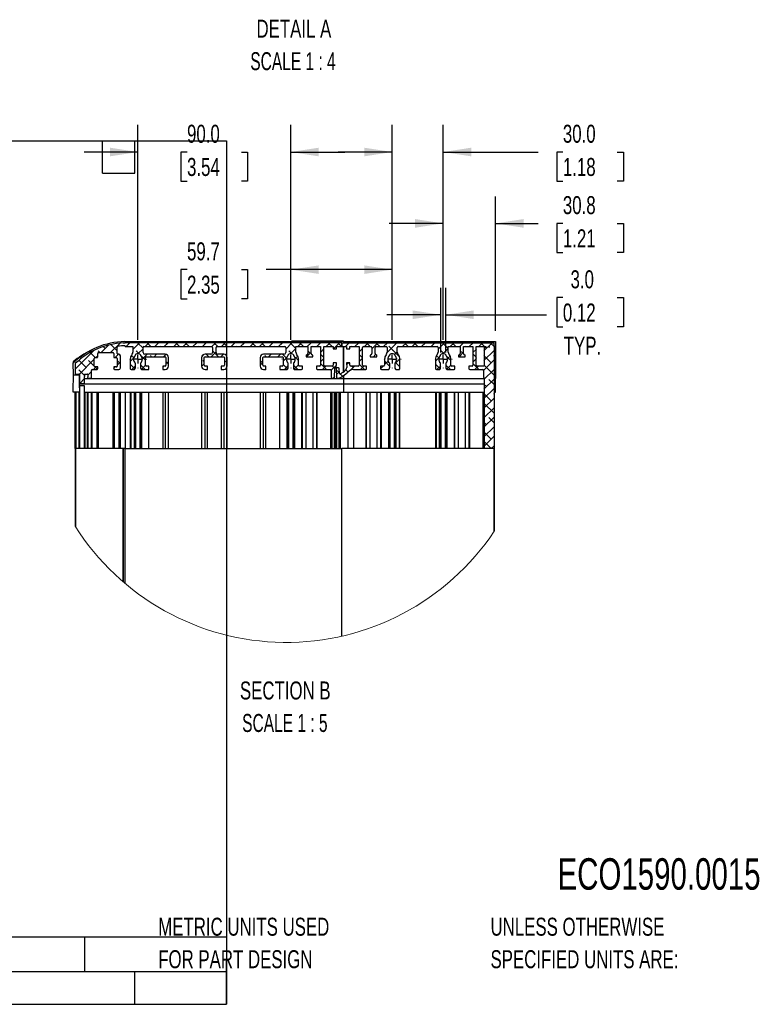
# Model space of a CAD drawing. Header units: millimetres. Extents: x 32 to 2713, y 32 to 2055.
# Tile 3 of 8: x 1122 to 1989, y 32 to 1190. Entities that reach past the tile are written whole.
import ezdxf

# ---------------------------------------------------------------- set-up
doc = ezdxf.new("R2010")
doc.units = ezdxf.units.MM
doc.header["$LTSCALE"] = 10
doc.linetypes.add('CENTERX2', pattern=[20.32, 12.7, -2.54, 2.54, -2.54])
doc.layers.add('CENTER', color=40, linetype='CENTERX2')
doc.layers.add('DIMENSIONS', color=140, linetype='Continuous', lineweight=25)
doc.layers.add('TEXT', color=140, linetype='Continuous', lineweight=25)
doc.styles.add('SLDTEXTSTYLE0', font='TXT', dxfattribs={"width": 0.7})
doc.styles.add('SLDTEXTSTYLE2', font='TXT', dxfattribs={"width": 0.645455})
doc.dimstyles.new('SLDDIMSTYLE10', dxfattribs={"dimtxt": 21.580078, "dimasz": 33.02, "dimexe": 0, "dimexo": 0.0625, "dimgap": 5.39502, "dimtad": 0, "dimtih": 1, "dimtoh": 1, "dimlfac": 0.5, "dimrnd": 1e-09, "dimzin": 12, "dimdsep": 46, "dimtxsty": 'SLDTEXTSTYLE0', "dimsah": 1, "dimcen": 0.09, "dimadec": 0, "dimazin": 3, "dimtfac": 1, "dimtofl": 0, "dimtmove": 0, "dimatfit": 3, "dimfxl": 0, "dimfrac": 2, "dimtolj": 1, "dimtzin": 12, "dimarcsym": 0})
doc.dimstyles.new('SLDDIMSTYLE8', dxfattribs={"dimtxt": 21.580078, "dimasz": 33.02, "dimexe": 0, "dimexo": 0.0625, "dimgap": 5.39502, "dimtad": 0, "dimtih": 1, "dimtoh": 1, "dimlfac": 0.5, "dimrnd": 1e-09, "dimzin": 4, "dimdsep": 46, "dimtxsty": 'SLDTEXTSTYLE0', "dimsah": 1, "dimcen": 0.09, "dimadec": 0, "dimazin": 1, "dimtfac": 1, "dimtmove": 0, "dimatfit": 0, "dimfxl": 0, "dimfrac": 2, "dimtolj": 1, "dimtzin": 12, "dimarcsym": 0})
doc.dimstyles.new('SLDDIMSTYLE9', dxfattribs={"dimtxt": 21.580078, "dimasz": 33.02, "dimexe": 0, "dimexo": 0.0625, "dimgap": 5.39502, "dimtad": 0, "dimtih": 1, "dimtoh": 1, "dimlfac": 0.5, "dimrnd": 1e-09, "dimzin": 12, "dimdsep": 46, "dimtxsty": 'SLDTEXTSTYLE0', "dimsah": 1, "dimcen": 0.09, "dimadec": 0, "dimazin": 3, "dimtfac": 1, "dimtmove": 0, "dimatfit": 0, "dimfxl": 0, "dimfrac": 2, "dimtolj": 1, "dimtzin": 12, "dimarcsym": 0})

# ---------------------------------------------------------------- blocks, each defined once
blk = doc.blocks.new('SW_HATCH_0')
at = {"color": 0, "linetype": 'Continuous', "lineweight": 18}
for p, q in [((0, 0), (-21.5, -21.5)), ((17.9, 6.7), (9.1, -2.1)), ((13.9, 2.7), (11.7, 4.9)), ((31.5, 9), (20.3, -2.1)), ((27.9, -0.1), (20.5, 7.3)), ((43.1, 9.4), (38.6, 4.9)), ((42, 8.3), (40.9, 9.4)), ((54.3, 9.4), (46.5, 1.6)), ((58.5, 3), (52.1, 9.4)), ((58.5, 2.4), (52.5, -3.6)), ((65.5, 9.4), (61, 4.9)), ((67.8, 4.9), (63.3, 9.4)), ((76.8, 9.4), (72.3, 4.9)), ((79, 4.9), (78.5, 5.5)), ((88, 9.4), (83.5, 4.9)), ((86.9, 8.3), (85.8, 9.4)), ((99.2, 9.4), (94.7, 4.9)), ((101.5, 4.9), (97, 9.4)), ((110.4, 9.4), (105.9, 4.9)), ((112.7, 4.9), (108.2, 9.4)), ((121.7, 9.4), (117.2, 4.9)), ((123.9, 4.9), (123.4, 5.5)), ((132.9, 9.4), (128.4, 4.9)), ((131.8, 8.3), (130.7, 9.4)), ((144.1, 9.4), (139.6, 4.9)), ((146.4, 4.9), (141.9, 9.4)), ((155.3, 9.4), (150.8, 4.9)), ((157.6, 4.9), (153.1, 9.4)), ((166.6, 9.4), (162.1, 4.9)), ((168.9, 4.9), (168.3, 5.5)), ((177.8, 9.4), (173.3, 4.9)), ((176.7, 8.3), (175.6, 9.4)), ((189, 9.4), (184.5, 4.9)), ((191.3, 4.9), (186.8, 9.4)), ((200.2, 9.4), (195.7, 4.9)), ((202.5, 4.9), (198, 9.4)), ((211.5, 9.4), (207, 4.9)), ((213.8, 4.9), (213.2, 5.5)), ((222.7, 9.4), (218.2, 4.9)), ((221.6, 8.3), (220.5, 9.4)), ((233.9, 9.4), (226.5, 2)), ((238.4, 2.7), (231.7, 9.4)), ((238.5, 2.8), (232.1, -3.6)), ((245.1, 9.4), (240.6, 4.9)), ((247.4, 4.9), (242.9, 9.4)), ((256.4, 9.4), (251.9, 4.9)), ((258.7, 4.9), (258.1, 5.5)), ((267.6, 9.4), (263.1, 4.9)), ((266.5, 8.3), (265.4, 9.4)), ((271.5, 2.1), (267.5, -1.9)), ((278.8, 9.4), (274.3, 4.9)), ((281.1, 4.9), (276.6, 9.4)), ((283.3, 2.7), (282.5, 3.5)), ((290, 9.4), (282.7, 2.1)), ((292.3, 4.9), (287.8, 9.4)), ((301.3, 9.4), (296.8, 4.9)), ((303.6, 4.9), (303, 5.5)), ((312.5, 9.4), (308, 4.9)), ((311.4, 8.3), (310.3, 9.4)), ((316.9, 2.6), (312.9, -1.4)), ((323.7, 9.4), (319.2, 4.9)), ((326, 4.9), (321.5, 9.4)), ((334.9, 9.4), (327.9, 2.4)), ((328.2, 2.7), (327.9, 3)), ((337.2, 4.9), (332.7, 9.4)), ((346.2, 9.4), (341.7, 4.9)), ((357.4, 9.4), (345.9, -2.1)), ((360.4, -7), (347.9, 5.5)), ((356.3, 8.3), (355.2, 9.4)), ((368.6, 9.4), (364.1, 4.9)), ((370.9, 4.9), (366.4, 9.4)), ((379.8, 9.4), (375.3, 4.9)), ((382.1, 4.9), (377.6, 9.4)), ((391.1, 9.4), (386.6, 4.9)), ((393.4, 4.9), (392.8, 5.5)), ((402.3, 9.4), (397.8, 4.9)), ((401.2, 8.3), (400.1, 9.4)), ((413.5, 9.4), (406, 1.9)), ((418, 2.7), (411.3, 9.4)), ((418, 2.6), (411.7, -3.6)), ((424.7, 9.4), (420.2, 4.9)), ((427, 4.9), (422.5, 9.4)), ((436, 9.4), (431.5, 4.9)), ((438.3, 4.9), (437.7, 5.5)), ((447.2, 9.4), (442.7, 4.9)), ((446.1, 8.3), (445, 9.4)), ((451, 2), (447, -2)), ((458.4, 9.4), (453.9, 4.9)), ((460.7, 4.9), (456.2, 9.4)), ((469.6, 9.4), (460, -0.2)), ((471.9, 0.4), (460, -11.4)), ((462.9, 2.7), (461.8, 3.8)), ((471.9, 5), (467.4, 9.4)), ((-8.5, -19.8), (-17.1, -11.2)), ((1.1, -10.1), (-16.6, -27.8)), ((1.1, -18.2), (-5.7, -11.3)), ((2.2, -8.1), (-3.8, -2)), ((5.1, -6.1), (3.1, -8.1)), ((7.5, -2.1), (5.5, -0.1)), ((24.7, -8.1), (24, -7.4)), ((29.6, -4.1), (25.6, -8.1)), ((32, -15.4), (27.9, -11.3)), ((47.4, -8.8), (43.5, -12.6)), ((47.5, -8.4), (44.7, -5.6)), ((54.1, -3.8), (50.4, -0.1)), ((61.5, -11.2), (55.5, -5.2)), ((63.3, -4.1), (57.8, -9.6)), ((68.6, -7.1), (67.2, -5.7)), ((74.5, -4.1), (71.5, -7.1)), ((85.6, -4.2), (82.7, -7.1)), ((130.5, -4.2), (127.6, -7.1)), ((130.5, -12.9), (129, -11.3)), ((136, -7.1), (133, -4.1)), ((144.5, -1.4), (138.8, -7.1)), ((147.2, -7.1), (140.5, -0.4)), ((153.1, -4.1), (150.1, -7.1)), ((157.5, -10.9), (154.5, -13.9)), ((199.1, -14.2), (196.5, -11.5)), ((203.3, -7.1), (201.9, -5.7)), ((209.2, -4.1), (206.2, -7.1)), ((220.4, -4.1), (217.4, -7.1)), ((227.2, -8.5), (222.8, -4.1)), ((227.5, -8.2), (223.5, -12.2)), ((233.6, -3.7), (230, -0.1)), ((236, -6.1), (235.7, -5.8)), ((241.5, -11.6), (236.5, -6.6)), ((240.7, -6.3), (237.7, -9.2)), ((256.5, -1.7), (251.1, -7.1)), ((255.3, -2.9), (252.5, -0.2)), ((271.5, -7.9), (267.5, -3.9)), ((271.5, -9.1), (267.5, -13.1)), ((316.9, -8.5), (312.9, -4.5)), ((316.9, -8.6), (312.9, -12.6)), ((326.8, -7.1), (325.9, -6.3)), ((332.4, -4.4), (329.7, -7.1)), ((357.9, -1.3), (354.8, -4.4)), ((360.9, -9.5), (354.9, -15.5)), ((407, -8.4), (403, -12.4)), ((406.8, -8.5), (404.1, -5.8)), ((413.2, -3.7), (409.6, -0.1)), ((421, -11.5), (415, -5.5)), ((420.2, -6.4), (417.2, -9.3)), ((436, -1.8), (430.7, -7.1)), ((434.9, -2.9), (432, 0)), ((451, -7.8), (447, -3.8)), ((451, -9.3), (447, -13.3)), ((471.9, -10.8), (459.6, -23.1)), ((468.5, -14.2), (460, -5.6)), ((471.9, -6.2), (471.3, -5.7)), ((-9.9, -29.7), (-17, -22.6)), ((3.3, -19.1), (0.3, -22.1)), ((4.8, -21.9), (2, -19.1)), ((25.8, -19.1), (23.9, -21)), ((32, -12.9), (27.9, -17)), ((49, -21.1), (43.5, -15.7)), ((49.5, -17.9), (45.3, -22.1)), ((61.1, -22.1), (56, -17)), ((61.5, -17.1), (56.6, -22)), ((82.9, -18.1), (81.7, -19.3)), ((88.5, -12.5), (85.5, -15.5)), ((88.5, -15.8), (85.5, -12.8)), ((130.5, -15.4), (127.5, -18.4)), ((151, -22.1), (150.7, -21.8)), ((199.5, -13.8), (196.5, -16.8)), ((203.3, -21.2), (202.4, -22.1)), ((228.8, -21.4), (223.5, -16.1)), ((229.5, -17.5), (224.9, -22.1)), ((240.8, -22.1), (235.6, -17)), ((241.5, -16.7), (236.4, -21.8)), ((274.4, -22.1), (267.5, -15.2)), ((273.8, -18.1), (269.8, -22.1)), ((286.2, -16.9), (280.1, -23)), ((284.3, -20.8), (281.6, -18.1)), ((289.7, -26.1), (286.1, -22.6)), ((299.8, -25), (297.4, -22.6)), ((300, -14.3), (298.3, -16)), ((301.9, -15.9), (300.3, -14.3)), ((307.4, -18.1), (302.4, -23.2)), ((305.8, -19.8), (304.1, -18.1)), ((319.3, -22.1), (312.9, -15.7)), ((318.7, -18.1), (314.7, -22.1)), ((341.1, -18.1), (338.1, -21.1)), ((348.9, -18), (342.9, -12)), ((347.1, -12.2), (342.9, -16.3)), ((360.9, -18.8), (355.8, -13.7)), ((360.9, -20.7), (359.6, -22.1)), ((408.4, -21.3), (403, -15.9)), ((409, -17.6), (404.5, -22.1)), ((420.4, -22.1), (415.2, -17)), ((421, -16.8), (415.9, -21.9)), ((454, -22.1), (447, -15)), ((453.4, -18.1), (449.4, -22.1)), ((471.9, -22.1), (460, -33.9)), ((471.9, -28.7), (460.1, -17)), ((-10.4, -32.8), (-16.1, -38.6)), ((-2.4, -24.8), (-6.4, -28.8)), ((284.2, -30.1), (282.2, -32.1)), ((289.7, -24.6), (286.2, -28.1)), ((293.5, -29.9), (290.9, -27.4)), ((471.9, -33.3), (460, -45.1)), ((471.9, -39.9), (465.7, -33.8)), ((462.9, -42.2), (460, -39.3)), ((471.9, -44.5), (460, -56.4)), ((468.5, -59.1), (460, -50.5)), ((471.9, -55.7), (460, -67.6)), ((471.9, -51.1), (471.3, -50.6)), ((471.9, -67), (460, -78.8)), ((471.9, -73.6), (460.1, -61.9)), ((471.9, -78.2), (460, -90)), ((471.9, -84.8), (465.7, -78.7)), ((462.9, -87.1), (460, -84.2)), ((471.9, -89.4), (460, -101.3)), ((468.5, -104), (460, -95.4)), ((471.9, -100.6), (460, -112.5)), ((471.9, -96), (471.3, -95.5)), ((468.5, -115.1), (460.1, -106.8)), ((471.9, -111.9), (468.6, -115.1))]:
    blk.add_line(p, q, dxfattribs=at)
blk = doc.blocks.new('_D_19')
at = {"layer": 'DIMENSIONS'}
for p, q in [((1617.4, 798.6), (1617.4, 875)), ((1623.4, 798.6), (1623.4, 875)), ((1761.3, 863.4), (1754, 863.4)), ((1754, 863.4), (1754, 829.1)), ((1825.4, 863.4), (1832.7, 863.4)), ((1832.7, 863.4), (1832.7, 829.1)), ((1617.4, 843.2), (1553.9, 843.2)), ((1623.4, 843.2), (1742, 843.2)), ((1754, 829.1), (1761.3, 829.1)), ((1832.7, 829.1), (1825.4, 829.1))]:
    blk.add_line(p, q, dxfattribs=at)
for points in [[(1617.4, 843.2), (1584.3, 848.3), (1584.3, 838.1)], [(1623.4, 843.2), (1656.4, 838.1), (1656.4, 848.3)]]:
    blk.add_solid(points, dxfattribs=at)
at = {"layer": 'DIMENSIONS', "char_height": 21.17, "attachment_point": 1, "style": 'SLDTEXTSTYLE0'}
for s, insert in [('3.0', (1770.3, 895.5)), ('0.12', (1761.3, 856.4)), ('TYP.', (1762.3, 817.3))]:
    blk.add_mtext(s, dxfattribs=dict(at, insert=insert))
blk = doc.blocks.new('_D_20')
at = {"layer": 'DIMENSIONS'}
for p, q in [((1620.4, 813.8), (1620.4, 982.5)), ((1682, 824.4), (1682, 982.5)), ((1620.4, 950.7), (1556.9, 950.7)), ((1682, 950.7), (1732, 950.7)), ((1761.3, 950.7), (1754, 950.7)), ((1754, 950.7), (1754, 916.4)), ((1825.4, 950.7), (1832.7, 950.7)), ((1832.7, 950.7), (1832.7, 916.4)), ((1754, 916.4), (1761.3, 916.4)), ((1832.7, 916.4), (1825.4, 916.4))]:
    blk.add_line(p, q, dxfattribs=at)
for points in [[(1620.4, 950.7), (1587.3, 955.8), (1587.3, 945.6)], [(1682, 950.7), (1715, 945.6), (1715, 955.8)]]:
    blk.add_solid(points, dxfattribs=at)
at = {"layer": 'DIMENSIONS', "char_height": 21.17, "attachment_point": 1, "style": 'SLDTEXTSTYLE0'}
for s, insert in [('30.8', (1761.3, 982.8)), ('1.21', (1761.3, 943.7))]:
    blk.add_mtext(s, dxfattribs=dict(at, insert=insert))
blk = doc.blocks.new('_D_21')
at = {"layer": 'DIMENSIONS'}
for p, q in [((1560.3, 813.8), (1560.3, 1066.5)), ((1620.4, 813.8), (1620.4, 1066.5)), ((1560.3, 1034.7), (1496.8, 1034.7)), ((1620.4, 1034.7), (1732, 1034.7)), ((1761.3, 1034.7), (1754, 1034.7)), ((1754, 1034.7), (1754, 1000.4)), ((1825.4, 1034.7), (1832.7, 1034.7)), ((1832.7, 1034.7), (1832.7, 1000.4)), ((1754, 1000.4), (1761.3, 1000.4)), ((1832.7, 1000.4), (1825.4, 1000.4))]:
    blk.add_line(p, q, dxfattribs=at)
for points in [[(1560.3, 1034.7), (1527.3, 1039.8), (1527.3, 1029.6)], [(1620.4, 1034.7), (1653.4, 1029.6), (1653.4, 1039.8)]]:
    blk.add_solid(points, dxfattribs=at)
at = {"layer": 'DIMENSIONS', "char_height": 21.17, "attachment_point": 1, "style": 'SLDTEXTSTYLE0'}
for s, insert in [('30.0', (1761.3, 1066.8)), ('1.18', (1761.3, 1027.7))]:
    blk.add_mtext(s, dxfattribs=dict(at, insert=insert))
blk = doc.blocks.new('_D_22')
at = {"layer": 'DIMENSIONS'}
for p, q in [((1440.9, 813.8), (1440.9, 928)), ((1560.3, 813.8), (1560.3, 928)), ((1318.7, 896.3), (1311.4, 896.3)), ((1311.4, 896.3), (1311.4, 862)), ((1382.8, 896.3), (1390, 896.3)), ((1390, 896.3), (1390, 862)), ((1440.9, 896.3), (1412, 896.3)), ((1560.3, 896.3), (1440.9, 896.3)), ((1311.4, 862), (1318.7, 862)), ((1390, 862), (1382.8, 862))]:
    blk.add_line(p, q, dxfattribs=at)
for points in [[(1440.9, 896.3), (1473.9, 891.2), (1473.9, 901.3)], [(1560.3, 896.3), (1527.3, 901.3), (1527.3, 891.2)]]:
    blk.add_solid(points, dxfattribs=at)
at = {"layer": 'DIMENSIONS', "char_height": 21.17, "attachment_point": 1, "style": 'SLDTEXTSTYLE0'}
for s, insert in [('59.7', (1318.7, 928.4)), ('2.35', (1318.7, 889.2))]:
    blk.add_mtext(s, dxfattribs=dict(at, insert=insert))
blk = doc.blocks.new('_D_23')
at = {"layer": 'DIMENSIONS'}
for p, q in [((1260.9, 813.8), (1260.9, 1066.5)), ((1440.9, 813.8), (1440.9, 1066.5)), ((1260.9, 1034.7), (1197.4, 1034.7)), ((1318.7, 1034.7), (1311.4, 1034.7)), ((1311.4, 1034.7), (1311.4, 1000.4)), ((1382.8, 1034.7), (1390, 1034.7)), ((1390, 1034.7), (1390, 1000.4)), ((1440.9, 1034.7), (1504.4, 1034.7)), ((1311.4, 1000.4), (1318.7, 1000.4)), ((1390, 1000.4), (1382.8, 1000.4))]:
    blk.add_line(p, q, dxfattribs=at)
for points in [[(1260.9, 1034.7), (1227.9, 1039.8), (1227.9, 1029.6)], [(1440.9, 1034.7), (1473.9, 1029.6), (1473.9, 1039.8)]]:
    blk.add_solid(points, dxfattribs=at)
at = {"layer": 'DIMENSIONS', "char_height": 21.17, "attachment_point": 1, "style": 'SLDTEXTSTYLE0'}
for s, insert in [('90.0', (1318.7, 1066.8)), ('3.54', (1318.7, 1027.7))]:
    blk.add_mtext(s, dxfattribs=dict(at, insert=insert))
blk = doc.blocks.new('SW_CENTERMARKSYMBOL_12')
at = {"layer": 'CENTER', "color": 0}
for p, q in [((-10.2, 0), (-10.4, 0)), ((0, 0), (-5.1, 0)), ((0, 10.2), (0, 10.4)), ((0, 0), (0, 5.1)), ((0, 0), (0, -5.1)), ((0, 0), (5.1, 0)), ((10.2, 0), (10.4, 0)), ((0, -10.2), (0, -10.4))]:
    blk.add_line(p, q, dxfattribs=at)
blk = doc.blocks.new('SW_CENTERMARKSYMBOL_13')
at = {"layer": 'CENTER', "color": 0}
for p, q in [((-10.2, 0), (-10.4, 0)), ((0, 0), (-5.1, 0)), ((0, 10.2), (0, 10.4)), ((0, 0), (0, 5.1)), ((0, 0), (0, -5.1)), ((0, 0), (5.1, 0)), ((10.2, 0), (10.4, 0)), ((0, -10.2), (0, -10.4))]:
    blk.add_line(p, q, dxfattribs=at)
blk = doc.blocks.new('SW_CENTERMARKSYMBOL_14')
at = {"layer": 'CENTER', "color": 0}
for p, q in [((-10.2, 0), (-10.4, 0)), ((0, 0), (-5.1, 0)), ((0, 10.2), (0, 10.4)), ((0, 0), (0, 5.1)), ((0, 0), (0, -5.1)), ((0, 0), (5.1, 0)), ((10.2, 0), (10.4, 0)), ((0, -10.2), (0, -10.4))]:
    blk.add_line(p, q, dxfattribs=at)
blk = doc.blocks.new('SW_CENTERMARKSYMBOL_15')
at = {"layer": 'CENTER', "color": 0}
for p, q in [((-10.2, 0), (-10.4, 0)), ((0, 0), (-5.1, 0)), ((0, 10.2), (0, 10.4)), ((0, 0), (0, 5.1)), ((0, 0), (0, -5.1)), ((0, 0), (5.1, 0)), ((10.2, 0), (10.4, 0)), ((0, -10.2), (0, -10.4))]:
    blk.add_line(p, q, dxfattribs=at)

msp = doc.modelspace()

# ---------------------------------------------------------------- linework, layer by layer
for p, q in [((1245.286, 811.717), (1441.813, 811.717)), ((1503.133, 812.189), (1441.813, 812.189)), ((1441.813, 811.717), (1441.813, 812.18)), ((1503.133, 811.717), (1441.813, 811.717)), ((1503.133, 811.717), (1503.133, 812.179)), ((1503.133, 811.717), (1681.993, 811.717)), ((1503.133, 811.717), (1503.133, 810.251)), ((1681.993, 811.717), (1681.993, 768.126)), ((1236.312, 797.751), (1236.312, 805.065)), ((1243.678, 809.768), (1243.435, 810.157)), ((1245.883, 809.85), (1245.883, 810.251)), ((1500.876, 810.251), (1245.883, 810.251)), ((1245.883, 805.751), (1245.883, 806.749)), ((1245.883, 805.751), (1254.877, 805.751)), ((1254.877, 805.751), (1254.877, 799.125)), ((1266.877, 798.751), (1266.877, 804.751)), ((1267.877, 805.751), (1347.877, 805.751)), ((1348.877, 804.751), (1348.877, 798.751)), ((1352.877, 798.751), (1352.877, 804.751)), ((1353.877, 805.751), (1433.877, 805.751)), ((1434.877, 804.751), (1434.877, 798.751)), ((1446.877, 805.751), (1460.876, 805.751)), ((1446.877, 799.125), (1446.877, 805.751)), ((1460.876, 805.751), (1460.876, 797.751)), ((1464.876, 805.751), (1475.876, 805.751)), ((1464.876, 797.751), (1464.876, 805.751)), ((1475.876, 805.751), (1475.876, 783.751)), ((1479.876, 805.751), (1490.876, 805.751)), ((1479.876, 783.751), (1479.876, 805.751)), ((1490.876, 805.751), (1490.876, 802.951)), ((1490.876, 802.951), (1494.876, 802.951)), ((1494.876, 805.751), (1500.883, 805.751)), ((1494.876, 802.951), (1494.876, 805.751)), ((1500.834, 810.251), (1500.834, 806.751)), ((1500.834, 810.251), (1680.361, 810.251)), ((1500.834, 806.751), (1500.883, 806.751)), ((1500.876, 806.751), (1500.876, 810.251)), ((1500.883, 806.751), (1500.883, 805.751)), ((1500.883, 805.751), (1506.334, 805.751)), ((1503.133, 805.751), (1503.133, 776.198)), ((1503.133, 776.208), (1503.133, 805.751)), ((1506.334, 805.751), (1506.334, 802.951)), ((1506.334, 802.951), (1510.334, 802.951)), ((1510.334, 805.751), (1521.334, 805.751)), ((1510.334, 802.951), (1510.334, 805.751)), ((1521.334, 805.751), (1521.334, 783.751)), ((1525.334, 783.751), (1525.334, 804.751)), ((1526.334, 805.751), (1535.334, 805.751)), ((1536.334, 804.751), (1536.334, 797.751)), ((1540.334, 797.751), (1540.334, 804.751)), ((1541.334, 805.751), (1553.319, 805.751)), ((1554.319, 804.751), (1554.319, 799.125)), ((1566.319, 799.125), (1566.319, 804.751)), ((1567.319, 805.751), (1613.361, 805.751)), ((1614.361, 804.751), (1614.361, 799.125)), ((1626.361, 805.751), (1640.361, 805.751)), ((1626.361, 799.125), (1626.361, 805.751)), ((1640.361, 805.751), (1640.361, 797.751)), ((1644.361, 805.751), (1655.361, 805.751)), ((1644.361, 797.751), (1644.361, 805.751)), ((1655.361, 805.751), (1655.361, 783.751)), ((1659.361, 805.751), (1670.361, 805.751)), ((1659.361, 783.751), (1659.361, 805.751)), ((1668.403, 804.693), (1668.403, 782.751)), ((1670.361, 804.693), (1668.403, 804.693)), ((1670.361, 805.751), (1670.361, 804.693)), ((1674.361, 805.751), (1674.403, 805.751)), ((1674.361, 804.693), (1674.361, 805.751)), ((1674.403, 804.693), (1674.361, 804.693)), ((1674.403, 805.751), (1674.403, 804.693)), ((1680.239, 806.751), (1680.361, 806.751)), ((1680.239, 806.751), (1680.239, 685.754)), ((1680.361, 806.751), (1680.361, 810.251)), ((1209.512, 782.751), (1209.512, 791.751)), ((1210.512, 792.751), (1212.512, 792.751)), ((1213.512, 793.751), (1213.512, 797.751)), ((1214.512, 798.751), (1231.312, 798.751)), ((1232.312, 797.751), (1232.312, 793.751)), ((1233.312, 792.751), (1235.312, 792.751)), ((1236.312, 791.751), (1236.312, 782.751)), ((1238.347, 796.751), (1237.312, 796.751)), ((1240.347, 780.716), (1240.347, 794.751)), ((1251.877, 790.763), (1251.877, 779.751)), ((1254.126, 796.792), (1253.565, 796.011)), ((1257.877, 795.63), (1257.877, 795.886)), ((1263.877, 795.886), (1263.877, 795.63)), ((1292.877, 796.751), (1268.877, 796.751)), ((1269.877, 783.739), (1269.877, 792.762)), ((1270.876, 793.751), (1292.877, 793.751)), ((1293.877, 792.751), (1293.877, 783.751)), ((1296.877, 782.751), (1296.877, 792.751)), ((1335.876, 792.751), (1335.876, 782.751)), ((1338.876, 783.751), (1338.876, 792.751)), ((1346.877, 796.751), (1339.876, 796.751)), ((1339.876, 793.751), (1361.877, 793.751)), ((1361.877, 796.751), (1354.877, 796.751)), ((1362.877, 792.751), (1362.877, 783.751)), ((1365.877, 782.751), (1365.877, 792.751)), ((1404.876, 792.751), (1404.876, 782.751)), ((1407.876, 783.751), (1407.876, 792.751)), ((1432.877, 796.751), (1408.876, 796.751)), ((1408.876, 793.751), (1430.877, 793.751)), ((1431.877, 792.762), (1431.877, 783.739)), ((1437.877, 795.63), (1437.877, 795.886)), ((1443.877, 795.886), (1443.877, 795.63)), ((1448.188, 796.011), (1447.627, 796.792)), ((1449.877, 783.751), (1449.877, 790.763)), ((1458.876, 794.922), (1458.876, 793.751)), ((1458.876, 793.751), (1466.876, 793.751)), ((1466.876, 793.751), (1466.876, 794.922)), ((1534.334, 794.922), (1534.334, 793.751)), ((1534.334, 793.751), (1542.334, 793.751)), ((1542.334, 793.751), (1542.334, 794.922)), ((1551.319, 790.763), (1551.319, 783.751)), ((1553.568, 796.792), (1553.007, 796.011)), ((1557.319, 795.63), (1557.319, 795.886)), ((1563.319, 795.886), (1563.319, 795.63)), ((1567.63, 796.011), (1567.069, 796.792)), ((1569.319, 779.751), (1569.319, 790.763)), ((1611.361, 790.763), (1611.361, 779.751)), ((1613.61, 796.792), (1613.05, 796.011)), ((1617.361, 795.63), (1617.361, 795.886)), ((1623.361, 795.886), (1623.361, 795.63)), ((1627.672, 796.011), (1627.111, 796.792)), ((1629.361, 783.751), (1629.361, 790.763)), ((1638.361, 794.922), (1638.361, 793.751)), ((1638.361, 793.751), (1646.361, 793.751)), ((1646.361, 793.751), (1646.361, 794.922)), ((1184.833, 772.693), (1184.801, 786.404)), ((1186.798, 784.625), (1186.979, 774.233)), ((1206.012, 768.751), (1206.012, 777.751)), ((1207.012, 778.751), (1212.512, 778.751)), ((1213.512, 781.751), (1210.512, 781.751)), ((1213.512, 779.751), (1213.512, 781.751)), ((1232.312, 781.751), (1232.312, 779.751)), ((1235.312, 781.751), (1232.312, 781.751)), ((1233.312, 778.751), (1238.347, 778.751)), ((1252.877, 778.751), (1256.258, 778.751)), ((1257.153, 779.304), (1257.665, 780.328)), ((1257.877, 781.223), (1257.877, 785.896)), ((1263.877, 785.896), (1263.877, 781.223)), ((1264.088, 780.328), (1264.6, 779.304)), ((1265.495, 778.751), (1273.676, 778.751)), ((1273.676, 782.751), (1270.876, 782.751)), ((1273.676, 778.751), (1273.676, 782.751)), ((1290.076, 782.751), (1290.076, 778.751)), ((1292.877, 782.751), (1290.076, 782.751)), ((1290.076, 778.751), (1292.877, 778.751)), ((1342.677, 782.751), (1339.876, 782.751)), ((1339.876, 778.751), (1342.677, 778.751)), ((1342.677, 778.751), (1342.677, 782.751)), ((1359.077, 782.751), (1359.077, 778.751)), ((1361.877, 782.751), (1359.077, 782.751)), ((1359.077, 778.751), (1361.877, 778.751)), ((1411.677, 782.751), (1408.876, 782.751)), ((1408.876, 778.751), (1411.677, 778.751)), ((1411.677, 778.751), (1411.677, 782.751)), ((1428.077, 782.751), (1428.077, 778.751)), ((1430.877, 782.751), (1428.077, 782.751)), ((1428.077, 778.751), (1436.258, 778.751)), ((1437.153, 779.304), (1437.665, 780.328)), ((1437.877, 781.223), (1437.877, 785.896)), ((1443.877, 785.896), (1443.877, 781.223)), ((1444.088, 780.328), (1444.6, 779.304)), ((1445.495, 778.751), (1453.676, 778.751)), ((1454.676, 782.751), (1450.877, 782.751)), ((1454.676, 779.751), (1454.676, 782.751)), ((1471.076, 782.751), (1471.076, 779.751)), ((1474.876, 782.751), (1471.076, 782.751)), ((1472.076, 778.751), (1487.519, 778.751)), ((1489.876, 782.751), (1480.876, 782.751)), ((1488.519, 777.751), (1488.519, 769.751)), ((1490.876, 786.551), (1490.876, 783.751)), ((1494.588, 786.551), (1490.876, 786.551)), ((1492.519, 768.751), (1492.728, 780.751)), ((1492.728, 780.751), (1494.487, 780.751)), ((1494.477, 780.751), (1494.686, 768.751)), ((1496.995, 780.751), (1494.477, 780.751)), ((1494.487, 780.751), (1494.588, 786.551)), ((1498.088, 774.432), (1497.995, 779.768)), ((1506.622, 786.551), (1506.716, 781.181)), ((1510.334, 786.551), (1506.622, 786.551)), ((1510.334, 783.751), (1510.334, 786.551)), ((1520.334, 782.751), (1511.334, 782.751)), ((1514.724, 778.751), (1529.134, 778.751)), ((1530.134, 782.751), (1526.334, 782.751)), ((1530.134, 779.751), (1530.134, 782.751)), ((1546.519, 782.751), (1546.519, 779.751)), ((1550.319, 782.751), (1546.519, 782.751)), ((1547.519, 778.751), (1555.701, 778.751)), ((1556.595, 779.304), (1557.108, 780.328)), ((1557.319, 781.223), (1557.319, 785.896)), ((1563.319, 785.896), (1563.319, 781.223)), ((1563.53, 780.328), (1564.042, 779.304)), ((1564.937, 778.751), (1568.319, 778.751)), ((1612.361, 778.751), (1615.743, 778.751)), ((1616.637, 779.304), (1617.15, 780.328)), ((1617.361, 781.223), (1617.361, 785.896)), ((1623.361, 785.896), (1623.361, 781.223)), ((1623.572, 780.328), (1624.084, 779.304)), ((1624.979, 778.751), (1633.161, 778.751)), ((1634.161, 782.751), (1630.361, 782.751)), ((1634.161, 779.751), (1634.161, 782.751)), ((1650.561, 782.751), (1650.561, 779.751)), ((1654.361, 782.751), (1650.561, 782.751)), ((1651.561, 778.751), (1667.003, 778.751)), ((1668.403, 782.751), (1660.361, 782.751)), ((1668.003, 777.751), (1668.003, 769.751)), ((1184.81, 753.817), (1184.916, 772.693)), ((1184.834, 772.693), (1191.529, 772.693)), ((1187.979, 773.251), (1191.448, 773.251)), ((1191.529, 772.693), (1191.609, 768.126)), ((1191.609, 768.126), (1191.948, 768.126)), ((1191.948, 772.751), (1191.948, 762.751)), ((1198.012, 771.871), (1198.012, 772.751)), ((1198.012, 762.751), (1198.012, 770.481)), ((1198.012, 768.126), (1503.133, 768.126)), ((1198.087, 770.687), (1198.537, 771.222)), ((1198.383, 771.551), (1198.332, 771.551)), ((1198.512, 773.251), (1201.512, 773.251)), ((1201.488, 769.622), (1202.069, 768.929)), ((1201.692, 769.951), (1201.641, 769.951)), ((1202.012, 772.751), (1202.012, 770.271)), ((1202.452, 768.751), (1206.012, 768.751)), ((1489.519, 768.751), (1492.519, 768.751)), ((1494.686, 768.751), (1497.327, 768.751)), ((1503.133, 768.126), (1503.133, 771.78)), ((1503.133, 771.776), (1503.133, 768.126)), ((1503.133, 768.126), (1668.403, 768.126)), ((1503.133, 768.126), (1503.133, 761.717)), ((1668.403, 768.951), (1668.403, 685.754)), ((1680.239, 768.126), (1681.993, 768.126)), ((1681.993, 761.717), (1681.993, 768.126)), ((1184.801, 752.217), (1184.801, 753.816)), ((1191.721, 761.717), (1503.133, 761.717)), ((1191.721, 761.717), (1191.887, 752.217)), ((1191.948, 759.693), (1191.948, 685.754)), ((1192.448, 759.693), (1191.948, 759.693)), ((1192.448, 762.251), (1197.512, 762.251)), ((1197.512, 759.693), (1192.448, 759.693)), ((1192.448, 685.754), (1192.448, 759.693)), ((1198.012, 759.693), (1197.512, 759.693)), ((1197.512, 759.693), (1197.512, 685.754)), ((1198.012, 685.754), (1198.012, 759.693)), ((1503.133, 761.717), (1668.403, 761.717)), ((1503.133, 761.717), (1503.133, 752.217)), ((1680.239, 761.717), (1681.993, 761.717)), ((1681.993, 752.217), (1681.993, 761.717)), ((1191.887, 752.217), (1184.801, 752.217)), ((1186.798, 685.754), (1186.798, 752.217)), ((1186.979, 752.217), (1186.979, 685.754)), ((1187.979, 685.754), (1187.979, 752.217)), ((1191.448, 752.217), (1191.448, 685.754)), ((1191.887, 752.217), (1191.948, 752.217)), ((1198.012, 752.217), (1503.133, 752.217)), ((1198.087, 752.217), (1198.087, 685.754)), ((1198.537, 752.217), (1198.537, 685.754)), ((1198.583, 685.754), (1198.583, 752.217)), ((1201.441, 752.217), (1201.441, 685.754)), ((1201.488, 685.754), (1201.488, 752.217)), ((1202.069, 752.217), (1202.069, 685.754)), ((1202.452, 685.754), (1202.452, 752.217)), ((1206.012, 685.754), (1206.012, 752.217)), ((1207.012, 685.754), (1207.012, 752.217)), ((1212.512, 752.217), (1212.512, 685.754)), ((1213.512, 685.754), (1213.512, 752.217)), ((1214.512, 685.754), (1214.512, 752.217)), ((1231.312, 752.217), (1231.312, 685.754)), ((1232.312, 752.217), (1232.312, 685.754)), ((1233.312, 685.754), (1233.312, 752.217)), ((1238.347, 752.217), (1238.347, 685.754)), ((1240.347, 685.754), (1240.347, 752.217)), ((1245.883, 752.217), (1245.883, 685.754)), ((1251.877, 752.217), (1251.877, 685.754)), ((1252.877, 685.754), (1252.877, 752.217)), ((1256.258, 752.217), (1256.258, 685.754)), ((1257.153, 685.754), (1257.153, 752.217)), ((1257.665, 752.217), (1257.665, 685.754)), ((1257.877, 685.754), (1257.877, 752.217)), ((1258.513, 685.754), (1258.513, 752.217)), ((1263.24, 752.217), (1263.24, 685.754)), ((1263.877, 752.217), (1263.877, 685.754)), ((1264.088, 685.754), (1264.088, 752.217)), ((1264.6, 752.217), (1264.6, 685.754)), ((1265.495, 685.754), (1265.495, 752.217)), ((1273.676, 685.754), (1273.676, 752.217)), ((1290.076, 752.217), (1290.076, 685.754)), ((1292.877, 752.217), (1292.877, 685.754)), ((1296.877, 685.754), (1296.877, 752.217)), ((1335.876, 752.217), (1335.876, 685.754)), ((1339.876, 685.754), (1339.876, 752.217)), ((1342.677, 685.754), (1342.677, 752.217)), ((1359.077, 752.217), (1359.077, 685.754)), ((1361.877, 752.217), (1361.877, 685.754)), ((1365.877, 685.754), (1365.877, 752.217)), ((1404.876, 752.217), (1404.876, 685.754)), ((1408.876, 685.754), (1408.876, 752.217)), ((1411.677, 685.754), (1411.677, 752.217)), ((1428.077, 685.754), (1428.077, 752.217)), ((1436.258, 752.217), (1436.258, 685.754)), ((1437.153, 685.754), (1437.153, 752.217)), ((1437.665, 752.217), (1437.665, 685.754)), ((1437.877, 685.754), (1437.877, 752.217)), ((1438.513, 685.754), (1438.513, 752.217)), ((1443.24, 752.217), (1443.24, 685.754)), ((1443.877, 752.217), (1443.877, 685.754)), ((1444.088, 685.754), (1444.088, 752.217)), ((1444.6, 752.217), (1444.6, 685.754)), ((1445.495, 685.754), (1445.495, 752.217)), ((1453.676, 752.217), (1453.676, 685.754)), ((1454.676, 685.754), (1454.676, 752.217)), ((1458.876, 685.754), (1458.876, 752.217)), ((1466.876, 752.217), (1466.876, 685.754)), ((1471.076, 752.217), (1471.076, 685.754)), ((1472.076, 685.754), (1472.076, 752.217)), ((1487.519, 752.217), (1487.519, 685.754)), ((1488.519, 752.217), (1488.519, 685.754)), ((1489.519, 685.754), (1489.519, 752.217)), ((1492.519, 685.754), (1492.519, 752.217)), ((1492.728, 752.217), (1492.728, 685.754)), ((1494.487, 685.754), (1494.487, 752.217)), ((1494.519, 685.754), (1494.519, 752.217)), ((1494.729, 752.217), (1494.729, 685.754)), ((1497.369, 752.217), (1497.369, 685.754)), ((1499.4, 685.754), (1499.4, 752.217)), ((1503.133, 752.217), (1668.403, 752.217)), ((1508.017, 752.217), (1508.017, 685.754)), ((1514.767, 752.217), (1514.767, 685.754)), ((1529.176, 752.217), (1529.176, 685.754)), ((1530.176, 685.754), (1530.176, 752.217)), ((1534.376, 685.754), (1534.376, 752.217)), ((1542.376, 752.217), (1542.376, 685.754)), ((1546.561, 752.217), (1546.561, 685.754)), ((1547.561, 685.754), (1547.561, 752.217)), ((1555.743, 752.217), (1555.743, 685.754)), ((1556.637, 685.754), (1556.637, 752.217)), ((1557.15, 752.217), (1557.15, 685.754)), ((1557.361, 685.754), (1557.361, 752.217)), ((1557.997, 685.754), (1557.997, 752.217)), ((1562.725, 752.217), (1562.725, 685.754)), ((1563.361, 752.217), (1563.361, 685.754)), ((1563.572, 685.754), (1563.572, 752.217)), ((1564.084, 752.217), (1564.084, 685.754)), ((1564.979, 685.754), (1564.979, 752.217)), ((1568.361, 752.217), (1568.361, 685.754)), ((1569.361, 685.754), (1569.361, 752.217)), ((1611.403, 752.217), (1611.403, 685.754)), ((1612.403, 685.754), (1612.403, 752.217)), ((1615.785, 752.217), (1615.785, 685.754)), ((1616.679, 685.754), (1616.679, 752.217)), ((1617.192, 752.217), (1617.192, 685.754)), ((1617.403, 685.754), (1617.403, 752.217)), ((1618.039, 685.754), (1618.039, 752.217)), ((1622.767, 752.217), (1622.767, 685.754)), ((1623.403, 752.217), (1623.403, 685.754)), ((1623.614, 685.754), (1623.614, 752.217)), ((1624.127, 752.217), (1624.127, 685.754)), ((1625.021, 685.754), (1625.021, 752.217)), ((1633.203, 752.217), (1633.203, 685.754)), ((1634.203, 685.754), (1634.203, 752.217)), ((1638.403, 685.754), (1638.403, 752.217)), ((1646.403, 752.217), (1646.403, 685.754)), ((1650.603, 752.217), (1650.603, 685.754)), ((1651.603, 685.754), (1651.603, 752.217)), ((1667.045, 752.217), (1667.045, 685.754)), ((1668.045, 752.217), (1668.045, 685.754)), ((1680.239, 752.217), (1681.993, 752.217)), ((1680.403, 752.217), (1680.403, 588.383)), ((1186.798, 685.754), (1186.798, 594.449)), ((1187.422, 685.754), (1186.798, 685.754)), ((1187.422, 685.754), (1187.422, 593.47)), ((1243.435, 685.754), (1187.422, 685.754)), ((1243.435, 528.916), (1243.435, 685.754)), ((1243.435, 685.754), (1243.678, 685.754)), ((1243.678, 685.754), (1243.678, 528.708)), ((1245.883, 685.754), (1243.678, 685.754)), ((1245.883, 526.833), (1245.883, 685.754)), ((1245.883, 685.754), (1500.883, 685.754)), ((1500.834, 464.949), (1500.834, 685.754)), ((1680.361, 685.754), (1500.834, 685.754)), ((1500.883, 464.96), (1500.883, 685.754)), ((1680.361, 588.32), (1680.361, 685.754))]:
    msp.add_line(p, q)
at = {"flags": 128}
for points in [[(1184.801, 786.403), (1184.802, 786.426), (1184.803, 786.465), (1184.806, 786.594), (1184.812, 787.033), (1184.82, 787.576), (1184.83, 787.937), (1184.84, 787.841)], [(1191.609, 768.126), (1191.61, 768.062), (1191.615, 767.794), (1191.623, 767.333), (1191.634, 766.693), (1191.648, 765.896), (1191.664, 764.967), (1191.682, 763.938), (1191.701, 762.843), (1191.721, 761.717)]]:
    msp.add_lwpolyline(points, dxfattribs=at)
for centre, radius, start, end in [((1247.444, 721.64), 90.102, 91.3727, 134.046302), ((1240.613, 723.318), 85.335, 114.083689, 131.091923), ((1248.036, 722.176), 88.101, 92.992993, 133.47254), ((1237.317, 805.081), 1.005, 97.370334, 180.904945), ((1248.037, 722.159), 84.618, 91.458885, 97.366428), ((1247.011, 749.842), 60.019, 91.077092, 93.18349), ((1267.877, 804.751), 1, 90.000667, 179.998479), ((1347.877, 804.751), 1, 0.000793, 89.999634), ((1353.877, 804.751), 1, 90.000667, 179.998479), ((1433.877, 804.751), 1, 0.001123, 89.999611), ((1526.334, 804.751), 1, 90.000366, 179.999207), ((1535.334, 804.751), 1, 0.000793, 89.999634), ((1541.334, 804.751), 1, 90.000667, 179.998479), ((1553.319, 804.751), 1, 0.001521, 89.999333), ((1567.319, 804.751), 1, 89.99921, 179.999936), ((1613.361, 804.751), 1, 0.001521, 89.999333), ((1210.512, 791.751), 1, 90.000667, 179.998479), ((1212.512, 793.751), 1, 269.99921, 359.999936), ((1214.512, 797.751), 1, 90.000667, 179.998479), ((1231.312, 797.751), 1, 0.001521, 89.999333), ((1233.312, 793.751), 1, 180.001521, 269.999333), ((1235.312, 791.751), 1, 0.000064, 89.999936), ((1237.312, 797.751), 1, 180.005437, 270.002248), ((1238.347, 794.751), 2, 359.999814, 89.999333), ((1260.876, 790.763), 9, 144.32708, 180.00035), ((1250.877, 799.125), 4, 324.327027, 0.000981), ((1260.877, 790.763), 5.3, 129.414212, 230.585788), ((1256.876, 795.63), 1, 309.415956, 359.99748), ((1258.876, 795.886), 1, 111.323186, 179.999032), ((1260.877, 790.763), 6.5, 68.675166, 111.324834), ((1262.877, 795.886), 1, 0.002974, 68.676057), ((1264.877, 795.63), 1, 179.999714, 230.585043), ((1260.877, 790.763), 5.3, 359.999409, 50.586379), ((1260.876, 790.763), 5.3, 309.414848, 359.999364), ((1268.877, 798.751), 2, 180.001521, 269.999333), ((1270.876, 792.751), 1, 89.998021, 179.345921), ((1292.877, 792.751), 4, 0.000303, 89.999697), ((1292.877, 792.751), 1, 0.001521, 89.999333), ((1339.876, 792.751), 4, 90.00041, 179.999697), ((1339.876, 792.751), 1, 90.000667, 179.998479), ((1346.876, 798.751), 2, 270.000517, 359.998843), ((1354.877, 798.751), 2, 180.001157, 269.999697), ((1361.877, 792.751), 4, 0.000121, 89.999666), ((1361.877, 792.751), 1, 0.000793, 89.999634), ((1408.876, 792.751), 4, 90.00041, 179.999697), ((1408.876, 792.751), 1, 90.00041, 179.998843), ((1430.877, 792.751), 1, 0.654428, 90.002041), ((1432.876, 798.751), 2, 270.000392, 359.998872), ((1440.877, 790.763), 5.3, 129.414095, 230.585905), ((1436.876, 795.63), 1, 309.416202, 359.998928), ((1438.877, 795.886), 1, 111.323445, 179.997992), ((1440.877, 790.763), 6.5, 68.675158, 111.324842), ((1442.877, 795.886), 1, 0.002062, 68.676579), ((1444.877, 795.63), 1, 180.000964, 230.583906), ((1440.877, 790.763), 5.3, 359.999331, 50.586564), ((1440.876, 790.763), 5.3, 309.414663, 359.999442), ((1450.876, 799.125), 4, 179.99911, 215.673047), ((1440.877, 790.763), 9, 359.999561, 35.67288), ((1459.876, 794.922), 1, 109.475148, 179.997051), ((1458.876, 797.751), 2, 289.468944, 0.001547), ((1466.876, 797.751), 2, 179.998453, 250.531056), ((1465.876, 794.922), 1, 0.002949, 70.524852), ((1535.334, 794.922), 1, 109.474963, 179.997538), ((1534.334, 797.751), 2, 289.468396, 0.002095), ((1542.334, 797.751), 2, 179.998453, 250.531056), ((1541.334, 794.922), 1, 0.003436, 70.524667), ((1560.318, 790.763), 9, 144.327002, 180.000575), ((1550.319, 799.125), 4, 324.327202, 0.000476), ((1560.319, 790.763), 5.3, 129.414042, 230.585958), ((1556.319, 795.63), 1, 309.416677, 359.998566), ((1558.319, 795.886), 1, 111.322802, 179.998167), ((1560.319, 790.763), 6.5, 68.675101, 111.324899), ((1562.319, 795.886), 1, 0.000692, 68.678339), ((1564.319, 795.63), 1, 180.003154, 230.581603), ((1560.319, 790.763), 5.3, 359.999289, 50.58684), ((1560.319, 790.763), 5.3, 309.414387, 359.999484), ((1570.319, 799.125), 4, 179.999019, 215.672973), ((1560.319, 790.763), 9, 359.999201, 35.673075), ((1620.361, 790.763), 9, 144.32708, 180.00035), ((1610.361, 799.125), 4, 324.326081, 0.001265), ((1620.361, 790.763), 5.3, 129.414212, 230.585788), ((1616.361, 795.63), 1, 309.414957, 0.000286), ((1618.361, 795.886), 1, 111.323943, 179.997026), ((1620.361, 790.763), 6.5, 68.675166, 111.324834), ((1622.361, 795.886), 1, 0.000968, 68.676814), ((1624.361, 795.63), 1, 180.003154, 230.581603), ((1620.361, 790.763), 5.3, 359.999289, 50.58684), ((1620.361, 790.763), 5.3, 309.414387, 359.999484), ((1630.361, 799.125), 4, 179.999019, 215.672973), ((1620.361, 790.763), 9, 359.99965, 35.67292), ((1639.361, 794.922), 1, 109.47606, 179.996441), ((1638.361, 797.751), 2, 289.469129, 0.00106), ((1646.361, 797.751), 2, 179.99894, 250.530871), ((1645.361, 794.922), 1, 0.003559, 70.52394), ((1188.797, 784.66), 2, 133.470965, 181.00083), ((1207.012, 777.751), 1, 90.000667, 179.998479), ((1210.512, 782.751), 1, 179.995691, 270.005163), ((1212.512, 779.751), 1, 269.99921, 359.999936), ((1233.312, 779.751), 1, 180.001521, 269.999333), ((1235.312, 782.751), 1, 269.994234, 0.005766), ((1238.347, 780.751), 2, 270.001076, 358.999348), ((1252.877, 779.751), 1, 180.001521, 269.999333), ((1256.258, 779.751), 1, 270.004104, 333.42964), ((1256.876, 785.896), 1, 0.00252, 50.584044), ((1255.876, 781.223), 2, 333.436974, 359.997513), ((1264.877, 785.896), 1, 129.414957, 180.000286), ((1265.877, 781.223), 2, 179.99975, 206.563955), ((1265.495, 779.751), 1, 206.57036, 269.995896), ((1270.876, 783.751), 1, 180.654079, 270.001979), ((1292.877, 783.751), 1, 270.000667, 359.998479), ((1292.877, 782.751), 4, 270.000303, 359.999697), ((1339.876, 782.751), 4, 180.000303, 269.99959), ((1339.876, 783.751), 1, 180.001521, 269.999333), ((1361.877, 783.751), 1, 270.000366, 359.999207), ((1361.877, 782.751), 4, 270.000334, 359.999879), ((1408.876, 782.751), 4, 180.000303, 269.99959), ((1408.876, 783.751), 1, 180.001157, 269.99959), ((1430.877, 783.751), 1, 269.997959, 359.345572), ((1436.258, 779.751), 1, 270.003758, 333.429986), ((1436.876, 785.896), 1, 0.001072, 50.583798), ((1435.876, 781.223), 2, 333.435738, 359.999201), ((1444.877, 785.896), 1, 129.416094, 179.999036), ((1445.877, 781.223), 2, 180.000688, 206.564374), ((1445.495, 779.751), 1, 206.569965, 269.996238), ((1450.877, 783.751), 1, 180.001157, 269.99959), ((1453.676, 779.751), 1, 270.00041, 359.998843), ((1472.076, 779.751), 1, 180.000793, 269.999848), ((1474.876, 783.751), 1, 270.000303, 359.998843), ((1480.876, 783.751), 1, 180.001157, 269.999483), ((1487.519, 777.751), 1, 0.001157, 89.999697), ((1489.876, 783.751), 1, 270.000303, 359.998843), ((1496.995, 779.751), 1, 0.996457, 90.004857), ((1471.481, 815.349), 50.345, 304.013991, 312.363921), ((1502.716, 781.112), 4, 312.24088, 359.999804), ((1502.817, 781.112), 3.899, 359.988654, 1.014364), ((1515.24, 768.53), 10.234, 92.889232, 135.226445), ((1511.334, 783.751), 1, 180.000793, 269.999634), ((1520.334, 783.751), 1, 270.000667, 359.998479), ((1526.334, 783.751), 1, 180.000793, 269.999634), ((1529.134, 779.751), 1, 270.000667, 359.998479), ((1547.519, 779.751), 1, 180.001521, 269.999333), ((1550.319, 783.751), 1, 270.000667, 359.998479), ((1555.701, 779.751), 1, 270.004104, 333.42964), ((1556.319, 785.896), 1, 0.001434, 50.583323), ((1555.319, 781.223), 2, 333.43519, 359.999297), ((1564.319, 785.896), 1, 129.418397, 179.996846), ((1565.319, 781.223), 2, 180.002487, 206.563026), ((1564.937, 779.751), 1, 206.56878, 269.997476), ((1568.319, 779.751), 1, 269.99921, 359.999936), ((1612.361, 779.751), 1, 180.001521, 269.999333), ((1615.743, 779.751), 1, 270.004104, 333.42964), ((1616.361, 785.896), 1, 359.999714, 50.585043), ((1615.361, 781.223), 2, 333.433405, 0.001081), ((1624.361, 785.896), 1, 129.418397, 179.996846), ((1625.361, 781.223), 2, 180.002487, 206.563026), ((1624.979, 779.751), 1, 206.57036, 269.995896), ((1630.361, 783.751), 1, 180.000064, 269.999936), ((1633.161, 779.751), 1, 270.000667, 359.998479), ((1651.561, 779.751), 1, 180.000064, 269.999936), ((1654.361, 783.751), 1, 270.000667, 359.998479), ((1660.361, 783.751), 1, 180.000064, 269.999936), ((1667.003, 777.751), 1, 0.001521, 89.999333), ((1187.979, 774.251), 1, 180.999625, 269.998641), ((1191.448, 772.751), 0.5, 0.004937, 89.998479), ((1198.512, 772.751), 0.5, 90.001521, 179.995063), ((1198.332, 771.871), 0.32, 180.007517, 269.989815), ((1198.332, 770.481), 0.32, 140.005854, 179.995943), ((1198.383, 771.351), 0.2, 0.012725, 89.995813), ((1198.383, 771.351), 0.2, 320.007652, 359.996279), ((1201.641, 769.751), 0.2, 90.011819, 219.996789), ((1201.512, 772.751), 0.5, 0.002021, 90.001394), ((1201.692, 770.271), 0.32, 269.99008, 0.004584), ((1202.452, 769.251), 0.5, 220.01341, 269.993811), ((1489.519, 769.751), 1, 180.000793, 269.999848), ((1497.327, 772.751), 4, 270.000553, 300.511463), ((1499.088, 774.449), 1, 180.999079, 303.793862), ((1473.588, 812.814), 50.569, 300.637839, 312.844923), ((1669.003, 769.751), 1, 180.00217, 233.110851), ((1192.448, 762.751), 0.5, 179.998106, 269.998479), ((1197.512, 762.751), 0.5, 270.001521, 0.001894)]:
    msp.add_arc(centre, radius, start, end)
at = {"color": 7, "linetype": 'Continuous', "lineweight": 18}
msp.add_arc((1435.577, 752.217), 294.587, 212.381544, 326.210222, dxfattribs=at)
at = {"layer": 'TEXT'}
for p, q in [((31.75, 1047.75), (1365.25, 1047.75)), ((1219.2, 1009.65), (1219.2, 1047.75)), ((1257.3, 1009.65), (1257.3, 1047.75)), ((1365.25, 1047.75), (1365.25, 31.75)), ((1219.2, 1009.65), (1257.3, 1009.65)), ((1365.25, 110.631), (31.75, 110.631)), ((1197.877, 110.631), (1197.877, 69.85)), ((1365.25, 31.75), (1365.25, 82.55)), ((1365.25, 69.85), (31.75, 69.85)), ((1256.744, 69.85), (1256.744, 31.75)), ((31.75, 31.75), (1365.25, 31.75))]:
    msp.add_line(p, q, dxfattribs=at)

# ---------------------------------------------------------------- block references
at = {"color": 140, "linetype": 'Continuous', "lineweight": 18}
msp.add_blockref('SW_HATCH_0', (1208.388, 800.852), dxfattribs=at)
at = {"layer": 'CENTER'}
for name, p in [('SW_CENTERMARKSYMBOL_12', (1260.877, 790.763)), ('SW_CENTERMARKSYMBOL_13', (1440.877, 790.763)), ('SW_CENTERMARKSYMBOL_14', (1560.319, 790.763)), ('SW_CENTERMARKSYMBOL_15', (1620.361, 790.763))]:
    msp.add_blockref(name, p, dxfattribs=at)

# ---------------------------------------------------------------- texts
at = {"layer": 'DIMENSIONS', "attachment_point": 2}
for s, insert, char_height, style in [('DETAIL A', (1444.53, 1190.418), 21.1667, 'SLDTEXTSTYLE0'), ('SCALE 1 : 4', (1443.459, 1152.196), 21.16667, 'SLDTEXTSTYLE2'), ('SECTION B', (1434.363, 411.627), 21.1667, 'SLDTEXTSTYLE0'), ('SCALE 1 : 5', (1433.892, 373.405), 21.16667, 'SLDTEXTSTYLE2')]:
    msp.add_mtext(s, dxfattribs=dict(at, insert=insert, char_height=char_height, style=style))
at = {"layer": 'TEXT', "attachment_point": 1, "style": 'SLDTEXTSTYLE0'}
for s, insert, char_height in [('TEKNOKOL ECO SERIES HMI ENCLOSURE, 20 X 24 X 9IN (HXWXD), SUSPENSION MOUNT, ALUMINUM, NATURAL', (79.657, 206.202), 18.52083), ('ECO1590.0015', (1755.018, 203.644), 37.04167), ('METRIC UNITS USED', (1284.784, 133.64), 21.16667), ('UNLESS OTHERWISE', (1676.079, 133.64), 21.16667), ('FOR PART DESIGN', (1284.784, 95.418), 21.16667), ('SPECIFIED UNITS ARE:', (1676.079, 95.418), 21.16667)]:
    msp.add_mtext(s, dxfattribs=dict(at, insert=insert, char_height=char_height))

# ---------------------------------------------------------------- dimensions: what is measured, and where the dimension line sits
at = {"layer": 'DIMENSIONS'}
for base, p1, p2, dimstyle, picture, middle in [((1260.877, 1034.714), (1440.877, 801.143), (1260.877, 801.143), 'SLDDIMSTYLE8', '_D_23', (1350.726, 1034.714)), ((1560.319, 1034.714), (1620.361, 801.143), (1560.319, 801.143), 'SLDDIMSTYLE8', '_D_21', (1793.348, 1034.714)), ((1681.993, 950.729), (1620.361, 801.143), (1681.993, 811.717), 'SLDDIMSTYLE9', '_D_20', (1793.348, 950.729)), ((1440.877, 896.251), (1560.319, 801.143), (1440.877, 801.143), 'SLDDIMSTYLE10', '_D_22', (1350.726, 896.251))]:
    dim = msp.add_linear_dim(base=base, p1=p1, p2=p2, dimstyle=dimstyle, dxfattribs=at)
    dim.commit()
    dim.dimension.update_dxf_attribs({"geometry": picture, "text_midpoint": middle, "dimtype": 160})
dim = msp.add_linear_dim(base=(1623.361, 843.216), p1=(1617.361, 785.896), p2=(1623.361, 785.896), text='<>\\PTYP.', dimstyle='SLDDIMSTYLE8', dxfattribs=at)
dim.commit()
dim.dimension.update_dxf_attribs({"geometry": '_D_19', "text_midpoint": (1793.348, 843.216), "dimtype": 160})

doc.saveas('drawing.dxf')
